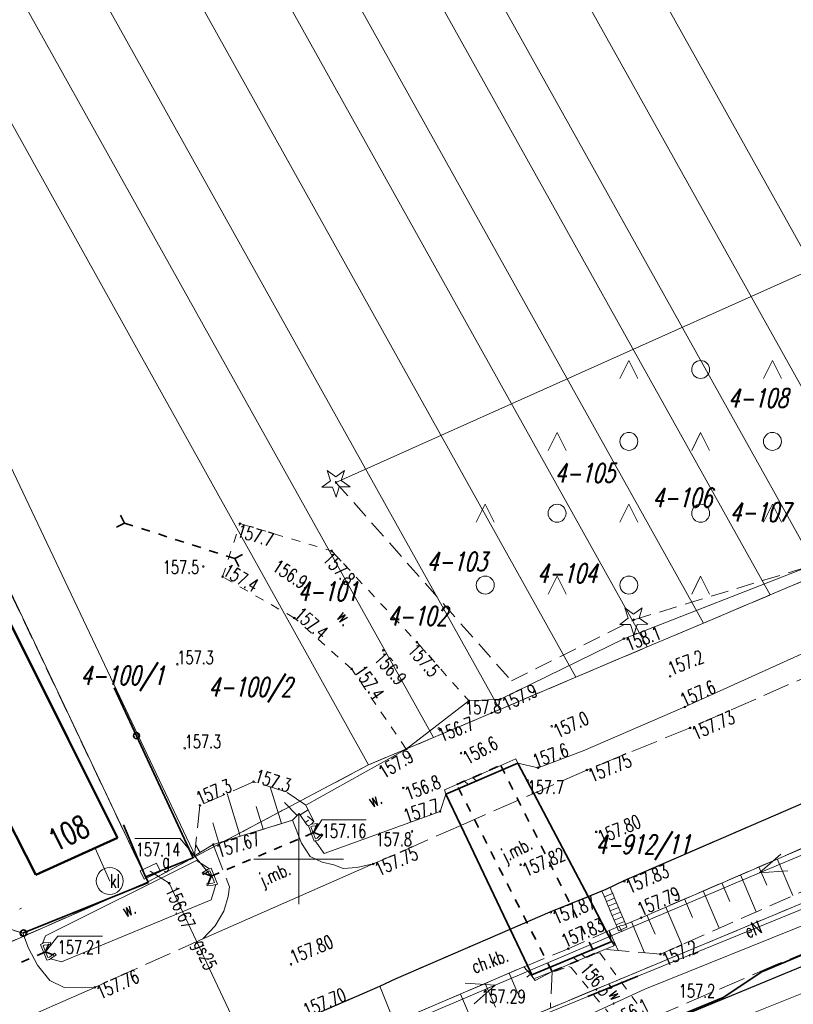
# Model space of a CAD drawing. Header units: metres. Extents: x 7549598 to 7550187, y 5738498 to 5738922.
# Tile 5 of 9: x 7549884 to 7549928, y 5738692 to 5738747. Entities that reach past the tile are written whole.
import ezdxf
from ezdxf.enums import TextEntityAlignment as Align

# ---------------------------------------------------------------- set-up
doc = ezdxf.new("R2010")
doc.units = ezdxf.units.M
for name, pattern in [('1', [0]), ('1_1', [0]), ('1_14', [1, -1]), ('1_OTDN_B', [0]), ('1_OTDN_BG', [0]), ('1_OTKC', [1.5, 1, -0.5]), ('1_OTKJ', [2, 1.5, -0.5]), ('1_OTKK', [0]), ('1_OTKM', [0]), ('1_OTKR', [0]), ('1_OTKZ_B', [1, 0.5, -0.5]), ('1_OTRK', [1.75, 1.25, -0.5]), ('1_OTRKG', [1.75, 1.25, -0.5]), ('1_OTSP', [1.5, 1, -0.5]), ('1_OTWM', [1, 0.5, -0.5]), ('1_OTZZ', [1.5, 1, -0.5]), ('2', [1.5, 1, -0.5]), ('2_EGBU_A', [0]), ('3_SUEP_A', [0]), ('3_SUGP', [0]), ('3_SUKD', [0]), ('3_SUKM', [0]), ('3_SUKP', [0]), ('3_SULO', [0]), ('3_SUPP_P', [2, 1.5, -0.5]), ('3_SUWP', [0])]:
    doc.linetypes.add(name, pattern=pattern)
doc.layers.get('0').update_dxf_attribs({"color": 250, "linetype": 'CONTINUOUS', "lineweight": 100})
for name, color, linetype, lineweight in [('Dzialki', 7, '1', 18), ('Numery_dzialek', 7, 'CONTINUOUS', 9), ('OTD_L_12', 7, 'CONTINUOUS', 18), ('OTK_E_T_0', 7, 'CONTINUOUS', 0), ('OTK_E_T_1', 7, 'CONTINUOUS', 0), ('OTK_E_T_4', 7, 'CONTINUOUS', 0), ('OTK_L_0', 7, '1_OTKJ', 18), ('OTK_L_1', 7, '1_OTKK', 25), ('OTK_L_2', 7, '1_OTKC', 18), ('OTK_L_5', 7, 'CONTINUOUS', 18), ('OTK_L_7', 7, '1_OTKM', 35), ('OTK_L_8', 7, 'CONTINUOUS', 35), ('OTO_L_0', 7, 'CONTINUOUS', 35), ('OTO_L_2', 7, 'CONTINUOUS', 18), ('OTR_L_1', 7, '1_OTRK', 18), ('OTR_T_0', 7, 'CONTINUOUS', 18), ('OTR_T_1', 7, 'CONTINUOUS', 18), ('OTS_L_1', 7, '1_OTSP', 18), ('OTW_E_T_2', 7, 'CONTINUOUS', 0), ('OTW_L_3', 7, 'CONTINUOUS', 18), ('OTZ_L_0', 7, '1_OTZZ', 18), ('Podzial_sekcyjny_krzyze', 7, '1', 0), ('SUEP_E_T_0', 1, 'CONTINUOUS', 0), ('SUEP_L_0', 1, '3_SUEP_A', 18), ('SUL_L_1', 7, '3_SULO', 35), ('SUWP_L_0', 5, '3_SUWP', 18)]:
    doc.layers.add(name, color=color, linetype=linetype, lineweight=lineweight)
for name, color, linetype, lineweight, true_color in [('EADTD_T_0', 216, 'CONTINUOUS', 25, 0x800080), ('EGBB_L_0', 36, '2_EGBU_A', 50, 0x804000), ('Kontury', 96, '2', 18, 0x008000), ('OTZ_T_1', 96, 'CONTINUOUS', 18, 0x008000), ('P_SUKP_L_0', 36, '3_SUPP_P', 18, 0x803300), ('SUG_E_T_1', 52, 'CONTINUOUS', 0, 0xbfbf00), ('SUG_T_0', 52, 'CONTINUOUS', 18, 0xbfbf00), ('SUGP_E_T_0', 52, 'CONTINUOUS', 0, 0xbfbf00), ('SUGP_L_0', 52, '3_SUGP', 18, 0xbfbf00), ('SUGR_T_0', 52, 'CONTINUOUS', 18, 0xbfbf00), ('SUK_E_T_2', 36, 'CONTINUOUS', 0, 0x803300), ('SUK_L_2', 36, 'CONTINUOUS', 18, 0x803300), ('SUK_L_3', 36, '3_SUKM', 18, 0x803300), ('SUKP_L_0', 36, '3_SUKP', 18, 0x803300), ('SUKR_T_0', 36, 'CONTINUOUS', 18, 0x803300), ('Uzytki', 96, '2', 18, 0x008000)]:
    doc.layers.add(name, color=color, linetype=linetype, lineweight=lineweight, true_color=true_color)
doc.styles.get("Standard").update_dxf_attribs({"font": 'Simplex.SHX', "width": 0.75})

# ---------------------------------------------------------------- blocks, each defined once
blk = doc.blocks.new('2_OTRS')
at = {"linetype": 'CONTINUOUS'}
blk.add_circle((0, 0), 0.045, dxfattribs=at)
blk = doc.blocks.new('2_OTRN')
at = {"linetype": 'CONTINUOUS'}
blk.add_circle((0, 0), 0.045, dxfattribs=at)
blk = doc.blocks.new('2_OTZZ')
at = {"linetype": 'CONTINUOUS'}
for p, q in [((-2, 2.5), (-2.5, 1.5)), ((-1.5, 1.5), (-2, 2.5)), ((2, -1.5), (1.5, -2.5)), ((2.5, -2.5), (2, -1.5))]:
    blk.add_line(p, q, dxfattribs=at)
for centre in [(2, 2), (-2, -2)]:
    blk.add_circle(centre, 0.5, dxfattribs=at)
blk = doc.blocks.new('2_OTZG')
at = {"linetype": 'CONTINUOUS'}
for p, q in [((-0.3012, 0.09375), (-0.4937, 0.6621)), ((-0.4937, 0.6621), (-0.0039, 0.31545)), ((-0.0039, 0.31545), (0.4771, 0.67415)), ((0.4771, 0.67415), (0.2988, 0.1012)), ((-0.78225, -0.26495), (-0.3012, 0.09375)), ((0.2988, 0.1012), (0.7886, -0.24545)), ((-0.18225, -0.2575), (-0.78225, -0.26495)), ((0.01025, -0.82585), (-0.18225, -0.2575)), ((0.1886, -0.2529), (0.01025, -0.82585)), ((0.7886, -0.24545), (0.1886, -0.2529))]:
    blk.add_line(p, q, dxfattribs=at)
blk.add_circle((0, 0), 0.045, dxfattribs=at)
blk = doc.blocks.new('4_SUGS')
at = {"linetype": 'CONTINUOUS'}
for p, q in [((0.5, 0.25), (-0.5, 0.25)), ((-0.5, 0.25), (-0.5, -0.25)), ((0.5, -0.25), (0.5, 0.25)), ((-0.5, -0.25), (0.5, -0.25))]:
    blk.add_line(p, q, dxfattribs=at)
blk = doc.blocks.new('4_SUPS')
at = {"linetype": 'CONTINUOUS'}
blk.add_circle((0, 0), 0.0625, dxfattribs=at)

msp = doc.modelspace()

# ---------------------------------------------------------------- linework, layer by layer
at = {"layer": 'Dzialki'}
for p, q in [((7549887.91, 5738805.88), (7549936.41, 5738719)), ((7549884.73, 5738803.81), (7549932.9, 5738717.52)), ((7549929.02, 5738715.88), (7549881.21, 5738801.51)), ((7549878.71, 5738799.88), (7549926.26, 5738714.71)), ((7549875.35, 5738797.69), (7549922.55, 5738713.14)), ((7549872.51, 5738795.84), (7549919.41, 5738711.81)), ((7549868.91, 5738793.49), (7549915.44, 5738710.13)), ((7549865.06, 5738790.98), (7549911.2, 5738708.33)), ((7549907.5, 5738706.77), (7549861.71, 5738788.8)), ((7549903.88, 5738705.24), (7549858.53, 5738786.72)), ((7549894.24, 5738700.14), (7549872.79, 5738745.29)), ((7549870.04, 5738744.08), (7549891.59, 5738698.74)), ((7549888.39, 5738681.03), (7549973.31, 5738716.39)), ((7549926.26, 5738714.71), (7549929.02, 5738715.88)), ((7549922.55, 5738713.14), (7549926.26, 5738714.71)), ((7549919.41, 5738711.81), (7549922.55, 5738713.14)), ((7549915.44, 5738710.13), (7549919.41, 5738711.81)), ((7549911.2, 5738708.33), (7549915.44, 5738710.13)), ((7549907.5, 5738706.77), (7549911.2, 5738708.33)), ((7549903.88, 5738705.24), (7549907.5, 5738706.77)), ((7549894.24, 5738700.14), (7549903.88, 5738705.24)), ((7549891.59, 5738698.74), (7549894.24, 5738700.14)), ((7549880.58, 5738693.92), (7549891.59, 5738698.74))]:
    msp.add_line(p, q, dxfattribs=at)
at = {"layer": 'EGBB_L_0', "linetype": '2_EGBU_A'}
for p, q in [((7549887.16, 5738706.68), (7549882.96, 5738715.06)), ((7549889.91, 5738701.18), (7549887.16, 5738706.68)), ((7549882.56, 5738704.6), (7549885.36, 5738699.12)), ((7549885.36, 5738699.12), (7549889.91, 5738701.18))]:
    msp.add_line(p, q, dxfattribs=at)
at = {"layer": 'Kontury'}
for p, q in [((7549878.85, 5738725.55), (7549891.59, 5738698.74)), ((7549926.26, 5738714.71), (7549929.02, 5738715.88)), ((7549922.55, 5738713.14), (7549926.26, 5738714.71)), ((7549919.41, 5738711.81), (7549922.55, 5738713.14)), ((7549915.44, 5738710.13), (7549919.41, 5738711.81)), ((7549911.2, 5738708.33), (7549915.44, 5738710.13)), ((7549907.5, 5738706.77), (7549911.2, 5738708.33)), ((7549903.88, 5738705.24), (7549907.5, 5738706.77)), ((7549902.08, 5738704.29), (7549903.88, 5738705.24)), ((7549899.47, 5738702.91), (7549902.08, 5738704.29)), ((7549891.59, 5738698.74), (7549899.47, 5738702.91))]:
    msp.add_line(p, q, dxfattribs=at)
at = {"layer": 'OTD_L_12', "linetype": '1_OTDN_BG'}
for p, q in [((7549912.2, 5738705.34), (7549908.2, 5738703.62)), ((7549900.7, 5738701.95), (7549900.54, 5738701.86)), ((7549900.717, 5738701.951), (7549900.7, 5738701.95)), ((7549901.06, 5738701.98), (7549900.717, 5738701.951)), ((7549900.921, 5738701.017), (7549900.86, 5738701)), ((7549901.08, 5738701.06), (7549900.921, 5738701.017)), ((7549901.34, 5738701.33), (7549901.08, 5738701.06)), ((7549894.91, 5738699.42), (7549894.61, 5738699.23)), ((7549895.022, 5738699.457), (7549894.91, 5738699.42)), ((7549895.12, 5738699.49), (7549895.022, 5738699.457)), ((7549895.12, 5738699.49), (7549895.47, 5738698.6)), ((7549895.24, 5738698.55), (7549894.89, 5738698.51)), ((7549895.372, 5738698.579), (7549895.24, 5738698.55)), ((7549895.47, 5738698.6), (7549895.372, 5738698.579)), ((7549885.61, 5738695.24), (7549885.717, 5738695.3)), ((7549885.97, 5738694.37), (7549885.61, 5738695.24)), ((7549885.717, 5738695.3), (7549885.77, 5738695.33)), ((7549885.81, 5738695.21), (7549885.76, 5738695.18)), ((7549885.76, 5738695.18), (7549886.03, 5738694.52)), ((7549885.77, 5738695.33), (7549886.16, 5738695.37)), ((7549886.18, 5738695.25), (7549885.81, 5738695.21)), ((7549886.16, 5738695.37), (7549886.18, 5738695.25)), ((7549917.44, 5738695.41), (7549912.99, 5738693.55)), ((7549885.97, 5738694.37), (7549886.11, 5738694.419)), ((7549886.03, 5738694.52), (7549886.11, 5738694.54)), ((7549886.11, 5738694.54), (7549886.4, 5738694.76)), ((7549886.11, 5738694.419), (7549886.17, 5738694.44)), ((7549886.17, 5738694.44), (7549886.48, 5738694.67)), ((7549886.4, 5738694.76), (7549886.48, 5738694.67))]:
    msp.add_line(p, q, dxfattribs=at)
at = {"layer": 'OTD_L_12', "linetype": '1_OTDN_B'}
for p, q in [((7549911.26, 5738705.22), (7549912.1, 5738705.58)), ((7549912.1, 5738705.58), (7549912.2, 5738705.34)), ((7549908.8, 5738704.15), (7549911.26, 5738705.22)), ((7549908.11, 5738703.85), (7549908.8, 5738704.15)), ((7549908.2, 5738703.62), (7549908.11, 5738703.85)), ((7549900.54, 5738701.86), (7549900.86, 5738701)), ((7549900.74, 5738701.83), (7549900.68, 5738701.8)), ((7549900.68, 5738701.8), (7549900.93, 5738701.13)), ((7549901.07, 5738701.86), (7549900.74, 5738701.83)), ((7549901.06, 5738701.98), (7549901.07, 5738701.86)), ((7549900.93, 5738701.13), (7549901.02, 5738701.16)), ((7549901.02, 5738701.16), (7549901.26, 5738701.41)), ((7549901.26, 5738701.41), (7549901.34, 5738701.33)), ((7549894.97, 5738699.32), (7549894.67, 5738699.13)), ((7549895.05, 5738699.34), (7549894.97, 5738699.32)), ((7549895.31, 5738698.69), (7549895.05, 5738699.34)), ((7549894.67, 5738699.13), (7549894.61, 5738699.23)), ((7549894.88, 5738698.63), (7549895.22, 5738698.67)), ((7549894.89, 5738698.51), (7549894.88, 5738698.63)), ((7549895.22, 5738698.67), (7549895.31, 5738698.69)), ((7549917.56, 5738695.18), (7549916.5, 5738694.74)), ((7549917.44, 5738695.41), (7549917.56, 5738695.18)), ((7549916.5, 5738694.74), (7549914.11, 5738693.75)), ((7549913.1, 5738693.33), (7549912.99, 5738693.55)), ((7549914.11, 5738693.75), (7549913.1, 5738693.33))]:
    msp.add_line(p, q, dxfattribs=at)
at = {"layer": 'OTD_L_12', "linetype": '1_1'}
for p, q in [((7549909.444, 5738704.155), (7549909.229, 5738704.337)), ((7549909.903, 5738704.352), (7549909.686, 5738704.536)), ((7549915.297, 5738694.514), (7549915.51, 5738694.33)), ((7549915.758, 5738694.707), (7549915.973, 5738694.522))]:
    msp.add_line(p, q, dxfattribs=at)
at = {"layer": 'OTK_L_0', "linetype": '1_OTKJ'}
for p, q in [((7549930.95, 5738711.32), (7549921.8, 5738707.31)), ((7549921.8, 5738707.31), (7549916.04, 5738704.96)), ((7549916.04, 5738704.96), (7549913.086, 5738703.661)), ((7549909.029, 5738701.876), (7549913.086, 5738703.661)), ((7549916.119, 5738697.914), (7549913.086, 5738703.661)), ((7549918.12, 5738698.81), (7549929.33, 5738703.66)), ((7549900.15, 5738700.88), (7549899.65, 5738702.17)), ((7549909.029, 5738701.876), (7549904.15, 5738699.73)), ((7549909.029, 5738701.876), (7549911.778, 5738696.098)), ((7549895.24, 5738700.81), (7549896.14, 5738698.45)), ((7549900.64, 5738700.14), (7549900.15, 5738700.88)), ((7549901.3, 5738699.83), (7549900.64, 5738700.14)), ((7549901.96, 5738699.68), (7549901.3, 5738699.83)), ((7549902.47, 5738699.48), (7549901.96, 5738699.68)), ((7549903.24, 5738699.53), (7549902.47, 5738699.48)), ((7549903.24, 5738699.53), (7549904.15, 5738699.73)), ((7549917.12, 5738698.32), (7549918.12, 5738698.81)), ((7549896.14, 5738698.45), (7549896.07, 5738697.92)), ((7549916.119, 5738697.914), (7549917.12, 5738698.32)), ((7549896.07, 5738697.92), (7549895.83, 5738697.1)), ((7549914.01, 5738697.06), (7549916.119, 5738697.914)), ((7549895.83, 5738697.1), (7549895.35, 5738696.28)), ((7549911.778, 5738696.098), (7549914.01, 5738697.06)), ((7549884.63, 5738695.87), (7549883.64, 5738696.2)), ((7549894.66, 5738695.56), (7549895.35, 5738696.28)), ((7549905.43, 5738693.36), (7549911.778, 5738696.098)), ((7549884.95, 5738695.05), (7549884.63, 5738695.87)), ((7549894.66, 5738695.56), (7549888.63, 5738692.86)), ((7549885.45, 5738694.1), (7549884.95, 5738695.05)), ((7549886.13, 5738693.24), (7549885.45, 5738694.1)), ((7549886.93, 5738692.86), (7549886.13, 5738693.24)), ((7549904.51, 5738692.92), (7549905.43, 5738693.36)), ((7549887.95, 5738692.83), (7549886.93, 5738692.86)), ((7549887.95, 5738692.83), (7549888.63, 5738692.86)), ((7549897.95, 5738690.09), (7549904.51, 5738692.92))]:
    msp.add_line(p, q, dxfattribs=at)
at = {"layer": 'OTK_L_0', "linetype": '1_14'}
for p, q in [((7549899.65, 5738702.17), (7549895.24, 5738700.81)), ((7549904.15, 5738699.73), (7549894.66, 5738695.56)), ((7549888.63, 5738692.86), (7549879.91, 5738689.04)), ((7549904.51, 5738692.92), (7549905.33, 5738690.89))]:
    msp.add_line(p, q, dxfattribs=at)
at = {"layer": 'OTK_L_1', "linetype": '1_OTKK'}
for p, q in [((7549974.7, 5738713.32), (7549906.33, 5738685.06)), ((7549918.12, 5738698.81), (7549929.33, 5738703.66)), ((7549917.12, 5738698.32), (7549918.12, 5738698.81)), ((7549916.119, 5738697.914), (7549917.12, 5738698.32)), ((7549914.01, 5738697.06), (7549916.119, 5738697.914)), ((7549911.778, 5738696.098), (7549914.01, 5738697.06)), ((7549905.43, 5738693.36), (7549911.778, 5738696.098)), ((7549904.51, 5738692.92), (7549905.43, 5738693.36)), ((7549897.95, 5738690.09), (7549904.51, 5738692.92))]:
    msp.add_line(p, q, dxfattribs=at)
at = {"layer": 'OTK_L_2', "linetype": '1_OTKC'}
for p, q in [((7549929.33, 5738703.66), (7549918.12, 5738698.81)), ((7549918.12, 5738698.81), (7549917.12, 5738698.32)), ((7549917.12, 5738698.32), (7549916.119, 5738697.914)), ((7549914.01, 5738697.06), (7549916.119, 5738697.914)), ((7549917.152, 5738695.955), (7549916.119, 5738697.914)), ((7549911.778, 5738696.098), (7549914.01, 5738697.06)), ((7549911.778, 5738696.098), (7549905.43, 5738693.36)), ((7549911.778, 5738696.098), (7549912.738, 5738694.081)), ((7549917.152, 5738695.955), (7549917.3, 5738696.02)), ((7549917.9, 5738696.29), (7549918.06, 5738696.31)), ((7549915.01, 5738695.01), (7549917.152, 5738695.955)), ((7549912.738, 5738694.081), (7549915.01, 5738695.01)), ((7549912.54, 5738694), (7549912.738, 5738694.081)), ((7549905.43, 5738693.36), (7549904.51, 5738692.92)), ((7549905.33, 5738690.89), (7549904.51, 5738692.92))]:
    msp.add_line(p, q, dxfattribs=at)
at = {"layer": 'OTK_L_2', "linetype": '1_14'}
for p, q in [((7549919.07, 5738696.74), (7549930.19, 5738701.53)), ((7549918.06, 5738696.31), (7549919.07, 5738696.74)), ((7549917.3, 5738696.02), (7549917.9, 5738696.29)), ((7549906.16, 5738691.27), (7549912.54, 5738694))]:
    msp.add_line(p, q, dxfattribs=at)
at = {"layer": 'OTK_L_5', "linetype": '1_OTKR'}
for p, q in [((7549918.1, 5738712.27), (7549928.57, 5738716.34)), ((7549930.3, 5738712.46), (7549921.51, 5738708.47)), ((7549911.23, 5738708.9), (7549918.1, 5738712.27)), ((7549909.48, 5738708.81), (7549911.23, 5738708.9)), ((7549921.51, 5738708.47), (7549915.85, 5738706.02)), ((7549900.39, 5738703), (7549905.99, 5738706.13)), ((7549915.85, 5738706.02), (7549913.33, 5738705.09)), ((7549912.1, 5738705.58), (7549911.26, 5738705.22)), ((7549912.2, 5738705.34), (7549912.1, 5738705.58)), ((7549913.33, 5738705.09), (7549912.2, 5738705.34)), ((7549911.26, 5738705.22), (7549908.8, 5738704.15)), ((7549908.8, 5738704.15), (7549908.11, 5738703.85)), ((7549908.11, 5738703.85), (7549908.2, 5738703.62)), ((7549908.2, 5738703.62), (7549907.87, 5738702.66)), ((7549900.84, 5738702.09), (7549900.39, 5738703)), ((7549907.87, 5738702.66), (7549901.42, 5738700.31)), ((7549900.717, 5738701.951), (7549900.84, 5738702.09)), ((7549900.68, 5738701.8), (7549900.74, 5738701.83)), ((7549900.93, 5738701.13), (7549900.68, 5738701.8)), ((7549901.06, 5738701.98), (7549900.717, 5738701.951)), ((7549900.74, 5738701.83), (7549901.07, 5738701.86)), ((7549901.07, 5738701.86), (7549901.06, 5738701.98)), ((7549900.921, 5738701.017), (7549901.08, 5738701.06)), ((7549901.42, 5738700.31), (7549900.921, 5738701.017)), ((7549901.02, 5738701.16), (7549900.93, 5738701.13)), ((7549901.26, 5738701.41), (7549901.02, 5738701.16)), ((7549901.08, 5738701.06), (7549901.34, 5738701.33)), ((7549901.34, 5738701.33), (7549901.26, 5738701.41)), ((7549885.89, 5738695.72), (7549894.3, 5738699.92)), ((7549894.3, 5738699.92), (7549895.022, 5738699.457)), ((7549894.91, 5738699.42), (7549894.61, 5738699.23)), ((7549894.67, 5738699.13), (7549894.97, 5738699.32)), ((7549895.022, 5738699.457), (7549894.91, 5738699.42)), ((7549894.97, 5738699.32), (7549895.05, 5738699.34)), ((7549895.05, 5738699.34), (7549895.31, 5738698.69)), ((7549894.61, 5738699.23), (7549894.67, 5738699.13)), ((7549895.22, 5738698.67), (7549894.88, 5738698.63)), ((7549894.88, 5738698.63), (7549894.89, 5738698.51)), ((7549894.89, 5738698.51), (7549895.24, 5738698.55)), ((7549895.372, 5738698.579), (7549895.12, 5738697.74)), ((7549895.31, 5738698.69), (7549895.22, 5738698.67)), ((7549895.24, 5738698.55), (7549895.372, 5738698.579)), ((7549895.12, 5738697.74), (7549886.79, 5738694.29)), ((7549885.717, 5738695.3), (7549885.89, 5738695.72)), ((7549885.77, 5738695.33), (7549885.717, 5738695.3)), ((7549885.76, 5738695.18), (7549885.81, 5738695.21)), ((7549886.03, 5738694.52), (7549885.76, 5738695.18)), ((7549886.16, 5738695.37), (7549885.77, 5738695.33)), ((7549885.81, 5738695.21), (7549886.18, 5738695.25)), ((7549886.18, 5738695.25), (7549886.16, 5738695.37)), ((7549886.11, 5738694.54), (7549886.03, 5738694.52)), ((7549886.4, 5738694.76), (7549886.11, 5738694.54)), ((7549886.17, 5738694.44), (7549886.48, 5738694.67)), ((7549886.79, 5738694.29), (7549886.17, 5738694.44)), ((7549886.48, 5738694.67), (7549886.4, 5738694.76))]:
    msp.add_line(p, q, dxfattribs=at)
at = {"layer": 'OTK_L_5', "linetype": '1_14'}
msp.add_line((7549905.99, 5738706.13), (7549909.48, 5738708.81), dxfattribs=at)
at = {"layer": 'OTK_L_7', "linetype": '1_OTKM'}
for p, q in [((7549908.2, 5738703.62), (7549912.2, 5738705.34)), ((7549912.2, 5738705.34), (7549913.086, 5738703.661)), ((7549913.086, 5738703.661), (7549916.119, 5738697.914)), ((7549909.029, 5738701.876), (7549908.2, 5738703.62)), ((7549911.778, 5738696.098), (7549909.029, 5738701.876)), ((7549916.119, 5738697.914), (7549917.152, 5738695.955)), ((7549912.738, 5738694.081), (7549911.778, 5738696.098)), ((7549917.152, 5738695.955), (7549917.44, 5738695.41)), ((7549917.44, 5738695.41), (7549912.99, 5738693.55)), ((7549912.99, 5738693.55), (7549912.738, 5738694.081))]:
    msp.add_line(p, q, dxfattribs=at)
at = {"layer": 'OTK_L_8', "linetype": '1_OTKJ'}
for p, q in [((7549890.064, 5738719.151), (7549890.29, 5738718.71)), ((7549889.849, 5738718.484), (7549890.29, 5738718.71)), ((7549890.29, 5738718.71), (7549890.762, 5738718.558)), ((7549891.234, 5738718.406), (7549891.706, 5738718.253)), ((7549892.178, 5738718.101), (7549892.65, 5738717.949)), ((7549893.122, 5738717.797), (7549893.594, 5738717.645)), ((7549894.066, 5738717.492), (7549894.538, 5738717.34)), ((7549895.01, 5738717.188), (7549895.482, 5738717.036)), ((7549895.954, 5738716.883), (7549896.43, 5738716.73)), ((7549896.43, 5738716.73), (7549896.871, 5738716.956)), ((7549896.43, 5738716.73), (7549896.656, 5738716.289)), ((7549900.38, 5738701.284), (7549900.84, 5738701.48)), ((7549900.84, 5738701.48), (7549901.025, 5738701.939)), ((7549900.84, 5738701.48), (7549901.299, 5738701.295)), ((7549899.503, 5738700.912), (7549899.941, 5738701.098)), ((7549898.627, 5738700.54), (7549899.065, 5738700.726)), ((7549896.873, 5738699.795), (7549897.312, 5738699.981)), ((7549897.75, 5738700.167), (7549898.188, 5738700.353)), ((7549895.997, 5738699.422), (7549896.435, 5738699.609)), ((7549894.661, 5738699.235), (7549895.12, 5738699.05)), ((7549894.935, 5738698.591), (7549895.12, 5738699.05)), ((7549895.12, 5738699.05), (7549895.558, 5738699.236)), ((7549885.89, 5738694.83), (7549886.074, 5738695.29)), ((7549884.547, 5738694.254), (7549884.989, 5738694.444)), ((7549885.43, 5738694.633), (7549885.89, 5738694.83)), ((7549885.89, 5738694.83), (7549886.35, 5738694.646))]:
    msp.add_line(p, q, dxfattribs=at)
at = {"layer": 'OTK_L_8', "linetype": '1_OTKZ_B'}
for p, q in [((7549908.8, 5738704.15), (7549911.26, 5738705.22)), ((7549911.26, 5738705.22), (7549916.5, 5738694.74)), ((7549914.11, 5738693.75), (7549908.8, 5738704.15)), ((7549916.5, 5738694.74), (7549914.11, 5738693.75))]:
    msp.add_line(p, q, dxfattribs=at)
at = {"layer": 'OTO_L_0'}
for p, q in [((7549890.96, 5738706.872), (7549889.72, 5738709.54)), ((7549894.12, 5738700.07), (7549890.96, 5738706.872)), ((7549890.24, 5738701.911), (7549891.47, 5738699.02)), ((7549891.47, 5738699.02), (7549894.12, 5738700.07)), ((7549891.47, 5738699.02), (7549891.63, 5738698.69)), ((7549891.63, 5738698.69), (7549884.673, 5738695.887)), ((7549931.869, 5738696.266), (7549925.79, 5738693.73)), ((7549884.673, 5738695.887), (7549884.63, 5738695.87)), ((7549925.79, 5738693.73), (7549923.65, 5738692.3)), ((7549923.65, 5738692.3), (7549916.71, 5738689.456))]:
    msp.add_line(p, q, dxfattribs=at)
for centre in [(7549890.96, 5738706.872), (7549884.673, 5738695.887)]:
    msp.add_circle(centre, 0.17, dxfattribs=at)
at = {"layer": 'OTO_L_2'}
for p, q in [((7549884.445, 5738697.207), (7549884.52, 5738697.256)), ((7549884.52, 5738697.256), (7549884.546, 5738697.268)), ((7549884.135, 5738696.035), (7549884.63, 5738695.87))]:
    msp.add_line(p, q, dxfattribs=at)
msp.add_circle((7549884.63, 5738695.87), 0.17, dxfattribs=at)
at = {"layer": 'OTR_L_1', "linetype": '1_OTRK'}
for p, q in [((7549897.48, 5738704.31), (7549894.49, 5738702.99)), ((7549899.3, 5738703.74), (7549897.48, 5738704.31)), ((7549900.39, 5738703), (7549899.3, 5738703.74)), ((7549894.49, 5738702.99), (7549894.2, 5738700.18)), ((7549900.84, 5738702.09), (7549900.39, 5738703)), ((7549900.45, 5738701.91), (7549900.54, 5738701.86)), ((7549900.54, 5738701.86), (7549900.7, 5738701.95)), ((7549900.7, 5738701.95), (7549900.717, 5738701.951)), ((7549930.59, 5738699.32), (7549920.15, 5738694.71)), ((7549917.4, 5738695.49), (7549917.3, 5738696.02)), ((7549917.65, 5738695.2), (7549917.4, 5738695.49)), ((7549917.09, 5738694.98), (7549917.65, 5738695.2)), ((7549920.15, 5738694.71), (7549917.09, 5738694.98)), ((7549914.11, 5738693.75), (7549914.02, 5738691.73))]:
    msp.add_line(p, q, dxfattribs=at)
at = {"layer": 'OTR_L_1', "linetype": '1_1'}
for p, q in [((7549896.743, 5738701.274), (7549896.008, 5738703.66)), ((7549899.032, 5738701.979), (7549898.402, 5738704.021)), ((7549899.913, 5738702.426), (7549899.206, 5738703.152)), ((7549898.011, 5738701.664), (7549897.62, 5738702.932)), ((7549900.083, 5738702.46), (7549900.515, 5738702.748)), ((7549895.55, 5738700.906), (7549895.204, 5738702.029)), ((7549900.361, 5738702.044), (7549900.549, 5738702.17)), ((7549900.84, 5738702.09), (7549900.495, 5738702.395)), ((7549894.512, 5738700.369), (7549894.262, 5738700.782)), ((7549926.655, 5738700.007), (7549927.532, 5738697.97)), ((7549925.631, 5738699.566), (7549926.072, 5738698.543)), ((7549924.603, 5738699.123), (7549925.489, 5738697.067)), ((7549922.533, 5738698.232), (7549923.427, 5738696.157)), ((7549923.571, 5738698.679), (7549924.015, 5738697.646)), ((7549921.491, 5738697.783), (7549921.94, 5738696.741)), ((7549920.444, 5738697.332), (7549921.346, 5738695.238)), ((7549919.392, 5738696.879), (7549919.845, 5738695.827)), ((7549917.3, 5738696.02), (7549917.796, 5738694.918)), ((7549917.851, 5738696.268), (7549917.997, 5738695.943)), ((7549918.532, 5738696.511), (7549919.265, 5738694.788)), ((7549911.724, 5738693.651), (7549912.212, 5738692.511)), ((7549912.907, 5738693.59), (7549912.7, 5738693.437)), ((7549910.392, 5738693.081), (7549910.962, 5738691.749)), ((7549909.004, 5738692.487), (7549910.192, 5738689.71))]:
    msp.add_line(p, q, dxfattribs=at)
at = {"layer": 'OTR_L_1', "linetype": '1_OTRKG'}
for p, q in [((7549895.24, 5738700.81), (7549899.65, 5738702.17)), ((7549899.65, 5738702.17), (7549900.03, 5738702.54)), ((7549900.03, 5738702.54), (7549900.45, 5738701.91)), ((7549900.717, 5738701.951), (7549900.84, 5738702.09)), ((7549919.07, 5738696.74), (7549930.19, 5738701.53)), ((7549894.2, 5738700.18), (7549895.24, 5738700.81)), ((7549918.06, 5738696.31), (7549919.07, 5738696.74)), ((7549917.3, 5738696.02), (7549917.9, 5738696.29)), ((7549917.9, 5738696.29), (7549918.06, 5738696.31)), ((7549906.16, 5738691.27), (7549912.54, 5738694)), ((7549912.54, 5738694), (7549912.9, 5738693.6)), ((7549912.9, 5738693.6), (7549913.1, 5738693.33)), ((7549913.1, 5738693.33), (7549913.17, 5738693.24)), ((7549913.17, 5738693.24), (7549914.11, 5738693.75))]:
    msp.add_line(p, q, dxfattribs=at)
at = {"layer": 'OTR_T_0', "linetype": 'CONTINUOUS', "lineweight": 0}
for p, q in [((7549900.84, 5738701.48), (7549901.287, 5738702.187)), ((7549901.287, 5738702.187), (7549903.757, 5738702.187)), ((7549890.87, 5738701.156), (7549893.395, 5738701.156)), ((7549895.12, 5738699.05), (7549893.395, 5738701.156)), ((7549885.89, 5738694.83), (7549886.572, 5738695.719)), ((7549886.572, 5738695.719), (7549889.069, 5738695.719))]:
    msp.add_line(p, q, dxfattribs=at)
at = {"layer": 'OTS_L_1', "linetype": '1_OTSP'}
msp.add_line((7549974.7, 5738713.32), (7549906.33, 5738685.06), dxfattribs=at)
at = {"layer": 'OTW_L_3', "linetype": '1_OTWM'}
for p, q in [((7549895.76, 5738715.72), (7549896.72, 5738718.68)), ((7549896.72, 5738718.68), (7549901.83, 5738717.16)), ((7549901.83, 5738717.16), (7549906.58, 5738712.08)), ((7549899.76, 5738713.42), (7549895.76, 5738715.72)), ((7549902.95, 5738710.58), (7549899.76, 5738713.42)), ((7549906.58, 5738712.08), (7549909.48, 5738708.81)), ((7549905.99, 5738706.13), (7549902.95, 5738710.58)), ((7549916.5, 5738694.74), (7549914.11, 5738693.75)), ((7549916.77, 5738694.78), (7549916.5, 5738694.74)), ((7549919.44, 5738691.15), (7549916.77, 5738694.78)), ((7549914.31, 5738693.77), (7549915.04, 5738694.03)), ((7549915.04, 5738694.03), (7549915.17, 5738693.97)), ((7549915.17, 5738693.97), (7549917.26, 5738691.44)), ((7549914.11, 5738693.75), (7549914.31, 5738693.77))]:
    msp.add_line(p, q, dxfattribs=at)
at = {"layer": 'OTW_L_3', "linetype": '1_14'}
msp.add_line((7549909.48, 5738708.81), (7549905.99, 5738706.13), dxfattribs=at)
at = {"layer": 'OTZ_L_0', "linetype": '1_14'}
msp.add_line((7549947.12, 5738741.13), (7549902.07, 5738720.97), dxfattribs=at)
at = {"layer": 'OTZ_L_0', "linetype": '1_OTZZ'}
for p, q in [((7549902.07, 5738720.97), (7549911.85, 5738709.92)), ((7549918.66, 5738713.32), (7549928.57, 5738716.34)), ((7549911.85, 5738709.92), (7549918.66, 5738713.32))]:
    msp.add_line(p, q, dxfattribs=at)
at = {"layer": 'P_SUKP_L_0', "linetype": '3_SUPP_P'}
for p, q in [((7549960.29, 5738707.71), (7549926.65, 5738694.15)), ((7549926.65, 5738694.15), (7549898.19, 5738681.92))]:
    msp.add_line(p, q, dxfattribs=at)
at = {"layer": 'Podzial_sekcyjny_krzyze'}
for p, q in [((7549900, 5738697.5), (7549900, 5738702.5)), ((7549897.5, 5738700), (7549902.5, 5738700))]:
    msp.add_line(p, q, dxfattribs=at)
at = {"layer": 'SUEP_L_0', "linetype": '3_SUEP_A'}
for p, q in [((7549974.13, 5738716.04), (7549918.88, 5738693.48)), ((7549925.663, 5738699.228), (7549934.868, 5738703.136)), ((7549926.848, 5738700.275), (7549925.663, 5738699.228)), ((7549925.663, 5738699.228), (7549927.239, 5738699.354)), ((7549910.947, 5738692.982), (7549925.663, 5738699.228)), ((7549918.88, 5738693.48), (7549916.1, 5738692.35)), ((7549901.742, 5738689.074), (7549910.947, 5738692.982)), ((7549909.274, 5738693.086), (7549910.947, 5738692.982)), ((7549910.947, 5738692.982), (7549909.762, 5738691.935)), ((7549916.1, 5738692.35), (7549902.68, 5738686.87))]:
    msp.add_line(p, q, dxfattribs=at)
at = {"layer": 'SUGP_L_0', "linetype": '3_SUGP'}
for p, q in [((7549891.73, 5738699.33), (7549892.78, 5738698.66)), ((7549892.78, 5738698.66), (7549896.68, 5738690.38)), ((7549924.22, 5738690.99), (7549929.58, 5738693.14))]:
    msp.add_line(p, q, dxfattribs=at)
at = {"layer": 'SUK_L_2', "linetype": '3_SUKD'}
for p, q in [((7549916.89, 5738698.223), (7549917.35, 5738698.417)), ((7549917.025, 5738697.9), (7549916.89, 5738698.223)), ((7549917.35, 5738698.417), (7549917.486, 5738698.094)), ((7549917.135, 5738697.64), (7549917.007, 5738697.944)), ((7549917.486, 5738698.094), (7549917.025, 5738697.9)), ((7549917.245, 5738697.379), (7549917.117, 5738697.683)), ((7549917.596, 5738697.834), (7549917.135, 5738697.64)), ((7549917.468, 5738698.138), (7549917.596, 5738697.834)), ((7549917.578, 5738697.877), (7549917.706, 5738697.573)), ((7549917.687, 5738697.616), (7549917.815, 5738697.312)), ((7549917.355, 5738697.118), (7549917.227, 5738697.422)), ((7549917.706, 5738697.573), (7549917.245, 5738697.379)), ((7549917.464, 5738696.857), (7549917.336, 5738697.161)), ((7549917.815, 5738697.312), (7549917.355, 5738697.118)), ((7549917.797, 5738697.355), (7549917.925, 5738697.051)), ((7549917.907, 5738697.095), (7549918.035, 5738696.79)), ((7549917.574, 5738696.596), (7549917.446, 5738696.901)), ((7549917.925, 5738697.051), (7549917.464, 5738696.857)), ((7549917.684, 5738696.336), (7549917.556, 5738696.64)), ((7549918.035, 5738696.79), (7549917.574, 5738696.596)), ((7549918.145, 5738696.53), (7549917.684, 5738696.336)), ((7549918.017, 5738696.834), (7549918.145, 5738696.53)), ((7549918.145, 5738696.53), (7549918.28, 5738696.207)), ((7549917.82, 5738696.013), (7549917.684, 5738696.336)), ((7549918.28, 5738696.207), (7549917.82, 5738696.013))]:
    msp.add_line(p, q, dxfattribs=at)
at = {"layer": 'SUK_L_3', "linetype": '3_SUKM'}
msp.add_circle((7549889.47, 5738698.78), 0.75, dxfattribs=at)
at = {"layer": 'SUKP_L_0', "linetype": '3_SUKP'}
msp.add_line((7549889.47, 5738698.78), (7549888.656, 5738700.612), dxfattribs=at)
at = {"layer": 'SUL_L_1', "linetype": '3_SULO'}
msp.add_line((7549916.1, 5738692.35), (7549918.88, 5738693.48), dxfattribs=at)
at = {"layer": 'SUWP_L_0', "linetype": '3_SUWP'}
for p, q in [((7549962.76, 5738710.32), (7549919.27, 5738692.76)), ((7549919.27, 5738692.76), (7549889.26, 5738678.96))]:
    msp.add_line(p, q, dxfattribs=at)
at = {"layer": 'Uzytki'}
for p, q in [((7549891.59, 5738698.74), (7549878.85, 5738725.55)), ((7549919.35, 5738693.92), (7549973.31, 5738716.39)), ((7549926.26, 5738714.71), (7549929.02, 5738715.88)), ((7549922.55, 5738713.14), (7549926.26, 5738714.71)), ((7549919.41, 5738711.81), (7549922.55, 5738713.14)), ((7549915.44, 5738710.13), (7549919.41, 5738711.81)), ((7549911.2, 5738708.33), (7549915.44, 5738710.13)), ((7549907.5, 5738706.77), (7549911.2, 5738708.33)), ((7549903.88, 5738705.24), (7549907.5, 5738706.77)), ((7549902.08, 5738704.29), (7549903.88, 5738705.24)), ((7549899.47, 5738702.91), (7549902.08, 5738704.29)), ((7549891.59, 5738698.74), (7549899.47, 5738702.91)), ((7549880.58, 5738693.92), (7549891.59, 5738698.74)), ((7549917.89, 5738693.31), (7549919.35, 5738693.92)), ((7549916.31, 5738692.66), (7549917.89, 5738693.31)), ((7549902.41, 5738686.87), (7549915.35, 5738692.26)), ((7549915.35, 5738692.26), (7549916.31, 5738692.66))]:
    msp.add_line(p, q, dxfattribs=at)

# ---------------------------------------------------------------- block references
at = {"layer": 'OTR_T_0'}
for p in [(7549921.8, 5738707.31), (7549916.04, 5738704.96), (7549900.84, 5738701.48), (7549916.57, 5738701.52), (7549895.24, 5738700.81), (7549904.15, 5738699.73), (7549912.36, 5738699.69), (7549895.12, 5738699.05), (7549918.13, 5738698.76), (7549914.04, 5738697.04), (7549919.07, 5738696.74), (7549885.89, 5738694.83), (7549915.01, 5738695.01), (7549899.57, 5738694.15), (7549888.63, 5738692.86)]:
    msp.add_blockref('2_OTRS', p, dxfattribs=at)
at = {"layer": 'OTR_T_1'}
for p in [(7549896.72, 5738718.68), (7549901.83, 5738717.16), (7549894.68, 5738716.29), (7549895.76, 5738715.72), (7549900.35, 5738715.09), (7549899.76, 5738713.42), (7549906.58, 5738712.08), (7549918.1, 5738712.27), (7549904.71, 5738711.62), (7549893.24, 5738710.85), (7549902.95, 5738710.58), (7549920.69, 5738710.18), (7549909.48, 5738708.81), (7549911.23, 5738708.9), (7549921.51, 5738708.47), (7549907.8, 5738707.27), (7549914.09, 5738707.4), (7549893.65, 5738706.17), (7549905.99, 5738706.13), (7549909.04, 5738705.9), (7549913.33, 5738705.09), (7549897.48, 5738704.31), (7549912.75, 5738704.38), (7549905.82, 5738703.96), (7549894.49, 5738702.99), (7549907.87, 5738702.66), (7549906.31, 5738701.54), (7549920.15, 5738694.71), (7549916.59, 5738693.55)]:
    msp.add_blockref('2_OTRN', p, dxfattribs=at)
at = {"layer": 'OTZ_L_0'}
for p in [(7549920.388, 5738725.256), (7549928.388, 5738725.256), (7549916.388, 5738721.256), (7549924.388, 5738721.256), (7549912.388, 5738717.256), (7549920.388, 5738717.256)]:
    msp.add_blockref('2_OTZZ', p, dxfattribs=at)
at = {"layer": 'OTZ_T_1'}
for p in [(7549902.07, 5738720.97), (7549918.66, 5738713.32)]:
    msp.add_blockref('2_OTZG', p, dxfattribs=at)
at = {"layer": 'SUG_T_0', "rotation": 25.225408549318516}
msp.add_blockref('4_SUGS', (7549891.73, 5738699.33), dxfattribs=at)
at = {"layer": 'SUGR_T_0'}
msp.add_blockref('4_SUPS', (7549892.78, 5738698.66), dxfattribs=at)

# ---------------------------------------------------------------- texts
at = {"layer": 'EADTD_T_0', "width": 0.7}
msp.add_text('108', height=1.25, rotation=26.6, dxfattribs=at).set_placement((7549887.457, 5738700.885), align=Align.CENTER)
at = {"layer": 'Numery_dzialek', "oblique": 15, "width": 0.7}
for s, p in [('4-108', (7549923.91, 5738726.19)), ('4-105', (7549914.27, 5738722.02)), ('4-106', (7549919.7, 5738720.65)), ('4-107', (7549924.02, 5738719.84)), ('4-103', (7549907.14, 5738717.09)), ('4-104', (7549913.27, 5738716.44)), ('4-101', (7549899.94, 5738715.43)), ('4-102', (7549904.94, 5738714.06)), ('4-100/1', (7549887.84, 5738710.75)), ('4-100/2', (7549894.96, 5738710.11)), ('4-912/11', (7549916.521, 5738701.345))]:
    msp.add_text(s, height=1.05, dxfattribs=at).set_placement(p, align=Align.TOP_LEFT)
at = {"layer": 'OTK_E_T_0', "lineweight": 9, "width": 0.7}
for rotation, p in [(26.7481, (7549912.179, 5738700.447)), (23.4864, (7549898.704, 5738699.07))]:
    msp.add_text('j.mb.', height=0.75, rotation=rotation, dxfattribs=at).set_placement(p, align=Align.MIDDLE)
at = {"layer": 'OTK_E_T_1', "lineweight": 9, "width": 0.7}
msp.add_text('ch.kb.', height=0.75, rotation=20.2249, dxfattribs=at).set_placement((7549910.639, 5738694.338), align=Align.MIDDLE)
at = {"layer": 'OTK_E_T_4', "lineweight": 9, "width": 0.7}
for rotation, p in [(23.5747, (7549904.249, 5738703.341)), (22.203, (7549890.534, 5738697.232))]:
    msp.add_text('w.', height=0.75, rotation=rotation, dxfattribs=at).set_placement(p, align=Align.MIDDLE)
at = {"layer": 'OTR_T_0', "lineweight": 9, "width": 0.7}
for s, rotation, p in [('157.73', 23.6655, (7549921.8, 5738707.31)), ('157.75', 22.1948, (7549916.04, 5738704.96)), ('157.80', 23.303, (7549916.57, 5738701.52)), ('157.75', 23.743, (7549904.15, 5738699.73)), ('157.82', 23.3811, (7549912.36, 5738699.69)), ('157.83', 23.2906, (7549918.13, 5738698.76)), ('157.79', 23.301, (7549918.767, 5738697.511)), ('157.87', 22.8086, (7549914.04, 5738697.04)), ('157.83', 23.796, (7549914.531, 5738695.749)), ('157.80', 22.8737, (7549899.431, 5738694.847)), ('157.76', 24.121, (7549888.63, 5738692.86)), ('157.70', 23.013, (7549900.154, 5738691.886))]:
    msp.add_text(s, height=0.75, rotation=rotation, dxfattribs=at).set_placement(p, align=Align.TOP_LEFT)
for s, p in [('157.16', (7549901.287, 5738701.187)), ('157.21', (7549886.572, 5738694.719))]:
    msp.add_text(s, height=0.75, dxfattribs=at).set_placement(p)
msp.add_text('157.14', height=0.75, dxfattribs=at).set_placement((7549893.395, 5738700.156), align=Align.RIGHT)
msp.add_text('157.67', height=0.75, rotation=17.136, dxfattribs=at).set_placement((7549895.536, 5738700.075))
at = {"layer": 'OTR_T_1', "lineweight": 9, "width": 0.7}
for s, rotation, p in [('157.7', 343.4346, (7549896.72, 5738718.68)), ('157.8', 313.0773, (7549901.83, 5738717.16)), ('157.4', 330.102, (7549896.076, 5738716.482)), ('156.9', 327.1487, (7549898.865, 5738716.733)), ('157.4', 318.321, (7549900.187, 5738714.091)), ('158.1', 21.2426, (7549918.1, 5738712.27)), ('157.5', 311.5682, (7549906.58, 5738712.08)), ('156.9', 311.8048, (7549904.71, 5738711.62)), ('157.2', 21.9336, (7549920.485, 5738710.915)), ('157.4', 304.335, (7549903.668, 5738710.882)), ('157.6', 24.417, (7549921.156, 5738709.153)), ('157.9', 26.1297, (7549911.23, 5738708.9)), ('157.8', 2.943, (7549909.246, 5738708.779)), ('157.0', 24.93, (7549914.09, 5738707.4)), ('156.7', 21.366, (7549907.673, 5738707.206)), ('156.6', 28.4991, (7549909.04, 5738705.9)), ('157.9', 31.4437, (7549904.342, 5738705.083)), ('157.6', 20.259, (7549912.946, 5738705.776)), ('156.8', 21.324, (7549905.82, 5738703.96)), ('157.7', 18.5467, (7549905.748, 5738702.734)), ('157.2', 23.8249, (7549920.15, 5738694.71)), ('156.3', 309.061, (7549916.215, 5738694.324)), ('156.1', 27.0653, (7549917.461, 5738691.348))]:
    msp.add_text(s, height=0.75, rotation=rotation, dxfattribs=at).set_placement(p, align=Align.TOP_LEFT)
for s, p in [('157.5', (7549892.427, 5738715.879)), ('157.3', (7549893.24, 5738710.85)), ('157.3', (7549893.65, 5738706.17))]:
    msp.add_text(s, height=0.75, dxfattribs=at).set_placement(p)
for rotation, p in [(342.6101, (7549897.48, 5738704.31)), (23.8201, (7549894.49, 5738702.99))]:
    msp.add_text('157.3', height=0.75, rotation=rotation, dxfattribs=at).set_placement(p)
for s, p in [('157.7', (7549912.75, 5738704.38)), ('157.8', (7549904.279, 5738701.466)), ('157.2', (7549921.172, 5738693.039))]:
    msp.add_text(s, height=0.75, dxfattribs=at).set_placement(p, align=Align.TOP_LEFT)
at = {"layer": 'OTW_E_T_2', "lineweight": 9, "width": 0.7}
for rotation, p in [(310.8151, (7549902.569, 5738713.428)), (298.4348, (7549917.723, 5738692.344))]:
    msp.add_text('w.', height=0.75, rotation=rotation, dxfattribs=at).set_placement(p, align=Align.MIDDLE)
at = {"layer": 'SUEP_E_T_0', "lineweight": 9, "width": 0.7}
msp.add_text('eN', height=0.75, rotation=22.2115, dxfattribs=at).set_placement((7549925.301, 5738696.102), align=Align.MIDDLE)
at = {"layer": 'SUG_E_T_1', "lineweight": 9, "width": 0.7}
msp.add_text('g', height=0.75, dxfattribs=at).set_placement((7549892.388, 5738699.525))
at = {"layer": 'SUGP_E_T_0', "lineweight": 9, "width": 0.7}
msp.add_text('gs25', height=0.75, rotation=292.525, dxfattribs=at).set_placement((7549894.681, 5738694.624), align=Align.MIDDLE)
at = {"layer": 'SUGR_T_0', "lineweight": 9, "width": 0.7}
msp.add_text('156.67', height=0.75, rotation=294.4387, dxfattribs=at).set_placement((7549892.886, 5738698.434), align=Align.MIDDLE_LEFT)
at = {"layer": 'SUK_E_T_2', "lineweight": 9, "width": 0.7}
msp.add_text('kl', height=0.75, dxfattribs=at).set_placement((7549889.47, 5738698.78), align=Align.MIDDLE_LEFT)
at = {"layer": 'SUKR_T_0', "lineweight": 9, "width": 0.7}
msp.add_text('157.29', height=0.75, dxfattribs=at).set_placement((7549910.166, 5738692.723), align=Align.TOP_LEFT)

doc.saveas('drawing.dxf')
